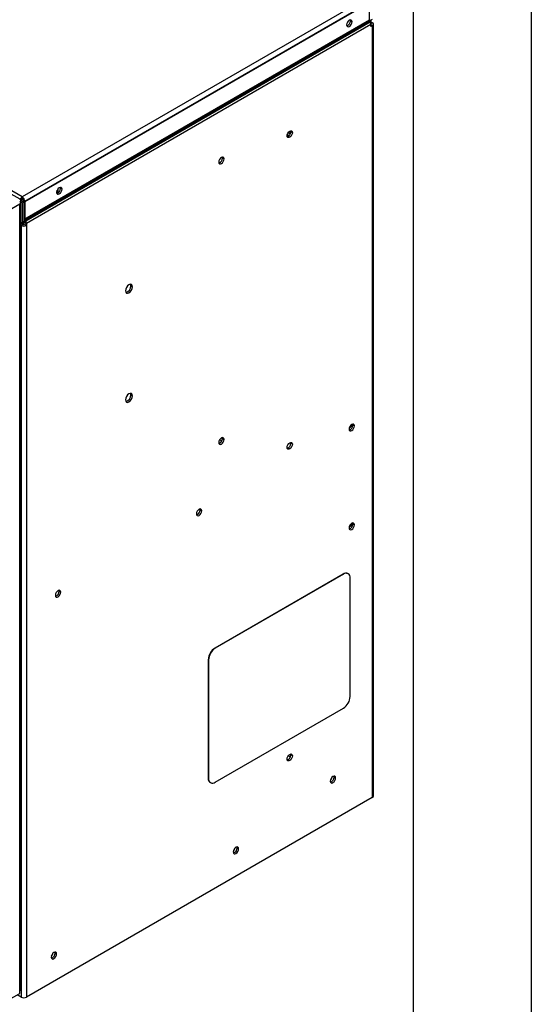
# Model space of a CAD drawing. Header units: millimetres. Extents: x 0 to 1676, y 0 to 1295.
# Tile 9 of 10: x 1511 to 1676, y 817 to 1134. Entities that reach past the tile are written whole.
import ezdxf

# ---------------------------------------------------------------- set-up
doc = ezdxf.new("R2010")
doc.units = ezdxf.units.MM
doc.header["$LTSCALE"] = 6
doc.layers.add('TEXT', color=140, linetype='Continuous', lineweight=25)

msp = doc.modelspace()

# ---------------------------------------------------------------- linework, layer by layer
at = {"color": 7, "linetype": 'Continuous'}
msp.add_line((1676.41, 1295.42), (1676.41, 0.02), dxfattribs=at)
for p, q in [((1512.21, 1077.29), (1402.81, 1140.44)), ((1623.92, 1141.78), (1512.21, 1077.29)), ((1624.76, 1140.32), (1513.05, 1075.83)), ((1624.2, 1139.93), (1513.06, 1075.76)), ((1624.2, 1134.29), (1624.2, 1139.93)), ((1624.2, 1134.29), (1513.06, 1070.13)), ((1624.3, 1133.95), (1513.16, 1069.79)), ((1624.45, 1133.69), (1513.31, 1069.53)), ((1618.08, 1134.07), (1618.03, 1134.4)), ((1618.08, 1134.07), (1618.58, 1133.78)), ((1625.07, 1134.51), (1624.25, 1134.04)), ((1624.45, 1133.69), (1624.3, 1133.95)), ((1624.49, 1133.61), (1624.69, 1133.73)), ((1624.69, 1134.3), (1624.69, 1133.73)), ((1624.69, 1133.73), (1625.13, 1133.48)), ((1624.69, 1132.86), (1513.55, 1068.7)), ((1624.65, 1133.2), (1625.13, 1133.48)), ((1624.69, 1132.25), (1624.69, 1132.86)), ((1625.13, 1132.5), (1624.69, 1132.75)), ((1625.13, 1132.5), (1624.69, 1132.25)), ((1625.13, 1132.5), (1625.13, 883.62)), ((1625.48, 884.11), (1625.48, 1132.99)), ((1597.69, 1097.46), (1598.3, 1097.1)), ((1598.64, 1097.55), (1597.93, 1097.96)), ((1598.82, 1098.02), (1598.25, 1098.35)), ((1598.79, 1098.63), (1598.85, 1098.31)), ((1599.35, 1098.02), (1598.85, 1098.31)), ((1576.8, 1089.82), (1576.75, 1090.14)), ((1576.8, 1089.82), (1577.3, 1089.53)), ((1575.87, 1088.29), (1575.58, 1088.46)), ((1523.81, 1078.66), (1523.81, 1079.99)), ((1524.53, 1080.06), (1524.47, 1080.39)), ((1524.53, 1080.06), (1525.03, 1079.77)), ((1508.57, 1078.25), (1511.37, 1076.63)), ((1512.21, 1077.29), (1512.21, 1076.72)), ((1523.32, 1078.51), (1523.32, 1079.06)), ((1523.46, 1078.47), (1523.46, 1079.48)), ((1507.57, 1072.84), (1511.37, 1075.03)), ((1511.33, 1075.06), (1511.37, 1075.03)), ((1511.37, 1075.03), (1511.37, 1074.73)), ((1511.37, 821.32), (1511.37, 1074.73)), ((1511.72, 1075.57), (1511.72, 1076.14)), ((1511.86, 1076.12), (1511.72, 1076.03)), ((1511.72, 1075.63), (1512.21, 1075.34)), ((1511.72, 821.81), (1511.72, 1075.21)), ((1511.86, 1076.12), (1512.71, 1075.63)), ((1512.21, 1075.34), (1512.71, 1075.63)), ((1512.21, 1075.34), (1512.21, 1069.15)), ((1512.55, 1076.12), (1512.25, 1075.94)), ((1512.25, 1075.94), (1512.75, 1075.66)), ((1512.25, 1075.94), (1512.25, 1075.89)), ((1512.55, 1076.12), (1513.05, 1075.83)), ((1512.71, 1075.63), (1512.71, 1069.44)), ((1513.05, 1075.83), (1512.75, 1075.66)), ((1512.75, 1075.66), (1512.75, 1069.67)), ((1513.06, 1075.77), (1513.06, 1075.76)), ((1513.06, 1075.76), (1513.06, 1070.13)), ((1513.06, 1070.13), (1513.06, 1070.13)), ((1511.87, 1068.09), (1511.72, 1068.18)), ((1512.37, 1068.38), (1511.87, 1068.66)), ((1511.87, 1068.09), (1512.37, 1068.38)), ((1511.87, 1068.09), (1511.87, 819.21)), ((1512.01, 1068.71), (1512.5, 1068.99)), ((1512.21, 1069.15), (1512.71, 1069.44)), ((1512.47, 1068.97), (1512.47, 1068.33)), ((1512.71, 1069.7), (1512.75, 1069.67)), ((1513.06, 1069.85), (1512.75, 1069.67)), ((1512.81, 1069.58), (1512.76, 1069.68)), ((1513.16, 1069.79), (1512.81, 1069.58)), ((1512.81, 1069.58), (1512.96, 1069.32)), ((1513.31, 1069.53), (1512.96, 1069.32)), ((1513.55, 1068.7), (1513.06, 1068.98)), ((1513.06, 1068.98), (1513.06, 1068.38)), ((1513.06, 1068.38), (1513.55, 1068.09)), ((1513.16, 1069.79), (1513.31, 1069.53)), ((1513.55, 1068.7), (1513.55, 1068.09)), ((1513.55, 1068.09), (1513.55, 819.21)), ((1547.25, 1048.61), (1547.74, 1048.32)), ((1547.25, 1013.43), (1547.74, 1013.15)), ((1618.85, 1003.74), (1618.79, 1004.07)), ((1618.85, 1003.74), (1619.35, 1003.45)), ((1576.56, 998.53), (1575.84, 998.95)), ((1576.8, 999.37), (1576.75, 999.7)), ((1576.8, 999.37), (1577.3, 999.09)), ((1598.79, 998.13), (1598.85, 997.81)), ((1599.35, 997.52), (1598.85, 997.81)), ((1569.61, 976.36), (1569.55, 976.69)), ((1569.61, 976.36), (1570.1, 976.08)), ((1618.85, 971.83), (1618.79, 972.16)), ((1618.85, 971.83), (1619.35, 971.54)), ((1617.35, 955.78), (1617.26, 955.83)), ((1615.72, 955.67), (1574.38, 931.81)), ((1615.81, 955.62), (1574.47, 931.76)), ((1615.72, 955.67), (1615.81, 955.62)), ((1617.99, 916.18), (1617.99, 954.37)), ((1524.13, 950.11), (1524.07, 950.43)), ((1524.13, 950.11), (1524.63, 949.82)), ((1574.38, 931.81), (1574.47, 931.76)), ((1572.21, 928.04), (1572.3, 927.99)), ((1572.21, 928.04), (1572.21, 889.85)), ((1572.3, 927.99), (1572.3, 889.8)), ((1574.47, 888.55), (1615.81, 912.41)), ((1598.68, 896.62), (1597.97, 897.03)), ((1598.79, 897.64), (1598.85, 897.31)), ((1599.35, 897.03), (1598.85, 897.31)), ((1572.21, 889.85), (1572.3, 889.8)), ((1612.8, 890.18), (1612.75, 890.5)), ((1612.8, 890.18), (1613.3, 889.89)), ((1572.85, 888.44), (1572.93, 888.39)), ((1625.13, 883.62), (1513.55, 819.21)), ((1581.52, 867.33), (1581.46, 867.65)), ((1581.52, 867.33), (1582.01, 867.04)), ((1522.77, 833.42), (1522.72, 833.74)), ((1522.77, 833.42), (1523.27, 833.13)), ((1507.57, 818.2), (1511.37, 820.39)), ((1511.87, 819.21), (1510.6, 819.94)), ((1511.37, 820.39), (1511.37, 821.32))]:
    msp.add_line(p, q)
at = {"flags": 128}
for points in [[(1618.58, 1133.78), (1618.51, 1134.13), (1618.33, 1134.35), (1618.04, 1134.4), (1617.71, 1134.28), (1617.38, 1134.02), (1617.1, 1133.63), (1616.91, 1133.2), (1616.84, 1132.78)], [(1616.84, 1132.78), (1616.91, 1132.43), (1617.1, 1132.21), (1617.38, 1132.16), (1617.71, 1132.27), (1618.04, 1132.54), (1618.33, 1132.92), (1618.51, 1133.36), (1618.58, 1133.78)], [(1597.62, 1097.03), (1597.69, 1097.44), (1597.87, 1097.88), (1598.15, 1098.25), (1598.48, 1098.52), (1598.81, 1098.63), (1599.09, 1098.58), (1599.28, 1098.36), (1599.35, 1098.02)], [(1599.35, 1098.02), (1599.28, 1097.6), (1599.09, 1097.17), (1598.81, 1096.79), (1598.48, 1096.53), (1598.15, 1096.41), (1597.87, 1096.47), (1597.69, 1096.68), (1597.62, 1097.03)], [(1577.3, 1089.53), (1577.24, 1089.88), (1577.05, 1090.09), (1576.77, 1090.15), (1576.44, 1090.03), (1576.11, 1089.77), (1575.83, 1089.39), (1575.64, 1088.96), (1575.58, 1088.54)], [(1575.58, 1088.54), (1575.64, 1088.2), (1575.83, 1087.98), (1576.11, 1087.93), (1576.44, 1088.04), (1576.77, 1088.31), (1577.05, 1088.68), (1577.24, 1089.12), (1577.3, 1089.53)], [(1525.03, 1079.77), (1524.96, 1080.12), (1524.77, 1080.34), (1524.49, 1080.39), (1524.16, 1080.28), (1523.82, 1080.01), (1523.54, 1079.63), (1523.35, 1079.19), (1523.28, 1078.77)], [(1523.28, 1078.77), (1523.35, 1078.42), (1523.54, 1078.2), (1523.82, 1078.15), (1524.16, 1078.27), (1524.49, 1078.53), (1524.77, 1078.92), (1524.96, 1079.35), (1525.03, 1079.77)], [(1511.72, 1068.67), (1511.78, 1068.66), (1511.9, 1068.67), (1512.01, 1068.71), (1512.09, 1068.78), (1512.16, 1068.88), (1512.2, 1069.01), (1512.21, 1069.15)], [(1547.74, 1048.32), (1547.66, 1048.77), (1547.41, 1049.05), (1547.05, 1049.12), (1546.62, 1048.97), (1546.19, 1048.62), (1545.83, 1048.13), (1545.58, 1047.57), (1545.5, 1047.02)], [(1545.5, 1047.02), (1545.58, 1046.58), (1545.83, 1046.3), (1546.19, 1046.23), (1546.62, 1046.38), (1547.05, 1046.72), (1547.41, 1047.21), (1547.66, 1047.77), (1547.74, 1048.32)], [(1547.25, 1048.61), (1547.16, 1049.05), (1547.13, 1049.12)], [(1547.74, 1013.15), (1547.66, 1013.59), (1547.41, 1013.87), (1547.05, 1013.94), (1546.62, 1013.79), (1546.19, 1013.45), (1545.83, 1012.96), (1545.58, 1012.39), (1545.5, 1011.85)], [(1545.5, 1011.85), (1545.58, 1011.4), (1545.83, 1011.12), (1546.19, 1011.05), (1546.62, 1011.2), (1547.05, 1011.55), (1547.41, 1012.04), (1547.66, 1012.6), (1547.74, 1013.15)], [(1547.25, 1013.43), (1547.16, 1013.88), (1547.13, 1013.95)], [(1619.35, 1003.45), (1619.28, 1003.79), (1619.1, 1004.01), (1618.82, 1004.06), (1618.49, 1003.95), (1618.16, 1003.68), (1617.88, 1003.3), (1617.69, 1002.87), (1617.63, 1002.45)], [(1617.63, 1002.45), (1617.69, 1002.11), (1617.88, 1001.9), (1618.16, 1001.84), (1618.49, 1001.96), (1618.82, 1002.22), (1619.1, 1002.6), (1619.28, 1003.03), (1619.35, 1003.45)], [(1577.3, 999.09), (1577.24, 999.43), (1577.05, 999.64), (1576.77, 999.7), (1576.44, 999.58), (1576.11, 999.32), (1575.83, 998.94), (1575.64, 998.51), (1575.58, 998.09)], [(1575.58, 998.09), (1575.64, 997.75), (1575.83, 997.53), (1576.11, 997.48), (1576.44, 997.59), (1576.77, 997.86), (1577.05, 998.24), (1577.24, 998.67), (1577.3, 999.09)], [(1597.62, 996.53), (1597.69, 996.95), (1597.87, 997.38), (1598.15, 997.76), (1598.48, 998.02), (1598.81, 998.14), (1599.09, 998.08), (1599.28, 997.87), (1599.35, 997.52)], [(1599.35, 997.52), (1599.28, 997.11), (1599.09, 996.67), (1598.81, 996.3), (1598.48, 996.03), (1598.15, 995.92), (1597.87, 995.97), (1597.69, 996.19), (1597.62, 996.53)], [(1570.1, 976.08), (1570.04, 976.42), (1569.85, 976.63), (1569.57, 976.69), (1569.24, 976.57), (1568.91, 976.31), (1568.63, 975.93), (1568.44, 975.5), (1568.38, 975.08)], [(1568.38, 975.08), (1568.44, 974.74), (1568.63, 974.52), (1568.91, 974.47), (1569.24, 974.58), (1569.57, 974.85), (1569.85, 975.23), (1570.04, 975.66), (1570.1, 976.08)], [(1619.35, 971.54), (1619.28, 971.88), (1619.1, 972.1), (1618.82, 972.15), (1618.49, 972.04), (1618.16, 971.77), (1617.88, 971.4), (1617.69, 970.96), (1617.63, 970.55)], [(1617.63, 970.55), (1617.69, 970.2), (1617.88, 969.99), (1618.16, 969.93), (1618.49, 970.05), (1618.82, 970.31), (1619.1, 970.69), (1619.28, 971.12), (1619.35, 971.54)], [(1524.63, 949.82), (1524.56, 950.17), (1524.37, 950.38), (1524.09, 950.43), (1523.76, 950.32), (1523.43, 950.05), (1523.15, 949.68), (1522.97, 949.25), (1522.9, 948.83)], [(1522.9, 948.83), (1522.97, 948.48), (1523.15, 948.27), (1523.43, 948.21), (1523.76, 948.33), (1524.09, 948.6), (1524.37, 948.97), (1524.56, 949.4), (1524.63, 949.82)], [(1597.62, 896.03), (1597.69, 896.45), (1597.87, 896.88), (1598.15, 897.26), (1598.48, 897.52), (1598.81, 897.64), (1599.09, 897.58), (1599.28, 897.37), (1599.35, 897.03)], [(1599.35, 897.03), (1599.28, 896.61), (1599.09, 896.18), (1598.81, 895.8), (1598.48, 895.53), (1598.15, 895.42), (1597.87, 895.47), (1597.69, 895.69), (1597.62, 896.03)], [(1613.3, 889.89), (1613.23, 890.23), (1613.05, 890.45), (1612.77, 890.5), (1612.44, 890.39), (1612.11, 890.12), (1611.83, 889.74), (1611.64, 889.31), (1611.58, 888.89)], [(1611.58, 888.89), (1611.64, 888.55), (1611.83, 888.34), (1612.11, 888.28), (1612.44, 888.4), (1612.77, 888.66), (1613.05, 889.04), (1613.23, 889.47), (1613.3, 889.89)], [(1582.01, 867.04), (1581.95, 867.39), (1581.76, 867.6), (1581.48, 867.65), (1581.15, 867.54), (1580.82, 867.27), (1580.54, 866.9), (1580.36, 866.47), (1580.29, 866.05)], [(1580.29, 866.05), (1580.36, 865.7), (1580.54, 865.49), (1580.82, 865.43), (1581.15, 865.55), (1581.48, 865.82), (1581.76, 866.19), (1581.95, 866.62), (1582.01, 867.04)], [(1523.27, 833.13), (1523.21, 833.47), (1523.02, 833.69), (1522.74, 833.74), (1522.41, 833.63), (1522.08, 833.36), (1521.8, 832.98), (1521.61, 832.55), (1521.55, 832.13)], [(1521.55, 832.13), (1521.61, 831.79), (1521.8, 831.58), (1522.08, 831.52), (1522.41, 831.64), (1522.74, 831.9), (1523.02, 832.28), (1523.21, 832.71), (1523.27, 833.13)]]:
    msp.add_lwpolyline(points, dxfattribs=at)
for centre, radius, start, end in [((1616.37, 1134.08), 1.71, 287.9263, 359.7618), ((1624.9, 1134.31), 0.705, 181.9565, 211.1437), ((1622.98, 1132.8), 1.72, 1.9565, 31.1437), ((1624.57, 1132.99), 0.201, 308.1793, 65.0195), ((1624.95, 1132.99), 0.52, 290.7834, 69.2166), ((1597.18, 1098.3), 1.67, 287.4191, 0.411), ((1575.11, 1089.83), 1.7, 288.0919, 359.7382), ((1522.82, 1080.07), 1.71, 287.9263, 359.7618), ((1511.19, 1076.14), 0.519, 290.7834, 69.2166), ((1513.18, 1075.77), 1.8, 122.5092, 155.7188), ((1512.61, 1076.08), 0.751, 122.6055, 177.3945), ((1511.22, 1075.75), 1.83, 2.6055, 57.3945), ((1511.81, 1076.08), 0.751, 2.6055, 57.3945), ((1511.13, 1075.63), 0.598, 294.3747, 354.3052), ((1511.19, 1075.21), 0.521, 290.5801, 19.6128), ((1513.76, 1070.15), 0.705, 181.9565, 211.1437), ((1512.71, 1069.72), 1.83, 242.6097, 297.3903), ((1512.71, 1069.04), 0.751, 242.6097, 297.3903), ((1512.24, 1069.38), 0.468, 304.0564, 7.2558), ((1512.35, 1068.96), 0.705, 1.9565, 31.1437), ((1511.84, 1068.64), 1.72, 1.9565, 31.1437), ((1545.22, 1048.5), 2.03, 281.2676, 3.112), ((1545.22, 1013.32), 2.03, 281.2676, 3.112), ((1617.16, 1003.74), 1.7, 288.0919, 359.7382), ((1617.55, 1004.18), 1.24, 277.5777, 354.3776), ((1575.11, 999.38), 1.7, 288.0919, 359.7382), ((1597.18, 997.8), 1.67, 287.4191, 0.411), ((1567.91, 976.37), 1.7, 288.0919, 359.7382), ((1617.16, 971.84), 1.7, 288.0919, 359.7382), ((1617.55, 972.27), 1.24, 277.5777, 354.3776), ((1616.62, 954.42), 1.55, 65.6929, 125.6176), ((1616.66, 954.58), 1.34, 350.786, 129.2033), ((1522.43, 950.12), 1.7, 288.0919, 359.7382), ((1576.93, 927.83), 4.73, 122.6055, 177.3945), ((1577.02, 927.78), 4.73, 122.6055, 177.3945), ((1613.26, 916.39), 4.73, 302.6055, 357.3945), ((1597.18, 897.3), 1.67, 287.4191, 0.411), ((1573.67, 889.67), 1.48, 172.7442, 235.9436), ((1573.62, 889.59), 1.34, 170.786, 309.2033), ((1611.11, 890.18), 1.7, 288.0919, 359.7382), ((1610.53, 890.49), 1.64, 312.3417, 347.6637), ((1624.88, 884.17), 0.599, 294.3747, 354.3052), ((1579.82, 867.34), 1.7, 288.0919, 359.7382), ((1579.24, 867.65), 1.64, 312.3417, 347.6637), ((1521.08, 833.42), 1.7, 288.0919, 359.7382), ((1520.5, 833.74), 1.64, 312.3417, 347.6637), ((1511.13, 821.87), 0.598, 294.3747, 354.3052), ((1512.71, 820.84), 1.83, 242.6097, 297.3903)]:
    msp.add_arc(centre, radius, start, end)
at = {"layer": 'TEXT'}
msp.add_line((1638.3, 1257.3), (1638.3, 38.1), dxfattribs=at)

doc.saveas('drawing.dxf')
